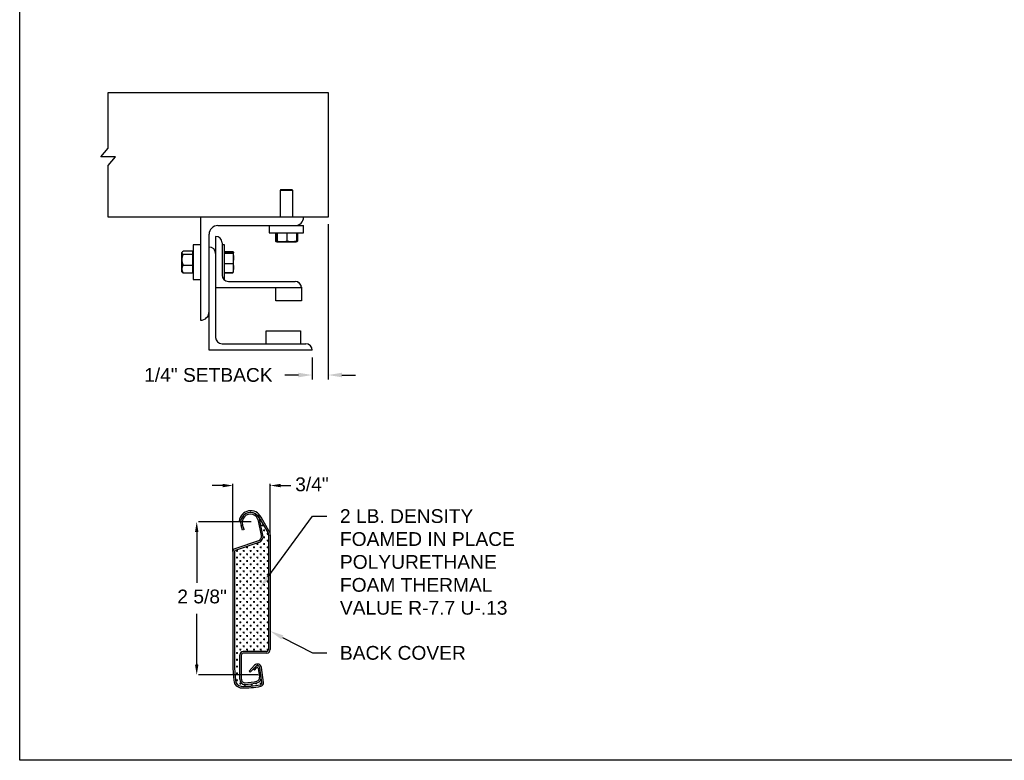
# Model space of a CAD drawing. Header units: inches. Extents: x 169.6 to 213.7, y 195.1 to 266.5.
# Tile 12 of 55: x 169.6 to 176.3, y 214.8 to 219.8. Entities that reach past the tile are written whole.
import ezdxf
from ezdxf import colors
from ezdxf.entities.mleader import LeaderData, LeaderLine
from ezdxf.math import Vec2, Vec3

# ---------------------------------------------------------------- set-up
doc = ezdxf.new("R2010")
doc.units = ezdxf.units.IN
doc.header["$LTSCALE"] = 0.25
doc.header["$MEASUREMENT"] = 0
doc.layers.add('ANNOTATIONS', color=1, linetype='Continuous')
doc.layers.add('DETAILS', color=4, linetype='Continuous')
doc.styles.add('ARIAL', font='arial.ttf', dxfattribs={"height": 0.09375})
doc.dimstyles.new('STANDARD$0', dxfattribs={"dimtxt": 0.09375, "dimasz": 0.09375, "dimexe": 0.03125, "dimexo": 0.046875, "dimgap": 0.09, "dimtad": 0, "dimtih": 1, "dimtoh": 1, "dimdec": 4, "dimzin": 0, "dimdsep": 46, "dimtxsty": 'ARIAL', "dimcen": 0.09, "dimadec": 0, "dimazin": 0, "dimtfac": 1, "dimtdec": 4, "dimtofl": 0, "dimtmove": 0, "dimatfit": 1, "dimfxl": 1, "dimtolj": 1, "dimtzin": 0, "dimarcsym": 0})

# ---------------------------------------------------------------- blocks, each defined once
blk = doc.blocks.new('*D46')
at = {"layer": 'ANNOTATIONS', "color": 0, "lineweight": -2, "transparency": 16777216}
for p, q in [((171.6923, 218.4131), (171.6923, 217.3532)), ((171.5842, 217.5049), (171.5842, 217.3532)), ((171.4904, 217.3844), (171.3967, 217.3844)), ((171.7861, 217.3844), (171.8798, 217.3844))]:
    blk.add_line(p, q, dxfattribs=at)
at = {"layer": 'ANNOTATIONS', "color": 0, "transparency": 16777216}
for points in [[(171.4904, 217.4001), (171.4904, 217.3688), (171.5842, 217.3844)], [(171.7861, 217.4001), (171.7861, 217.3688), (171.6923, 217.3844)]]:
    blk.add_solid(points, dxfattribs=at)
at = {"layer": 'defpoints', "color": 0, "transparency": 16777216}
for p in [(171.6923, 218.46), (171.5842, 217.5518), (171.5842, 217.3844)]:
    blk.add_point(p, dxfattribs=at)
at = {"layer": 'ANNOTATIONS', "color": 0, "transparency": 16777216, "insert": (170.8758, 217.3844), "char_height": 0.09375, "attachment_point": 5, "style": 'ARIAL'}
blk.add_mtext('\\A1;1/4" SETBACK', dxfattribs=at)

msp = doc.modelspace()

# ---------------------------------------------------------------- linework, layer by layer
at = {"layer": 'ANNOTATIONS'}
for p, q in [((171.04334, 216.18766), (171.04334, 216.64372)), ((171.29779, 216.29814), (171.29779, 216.64372)), ((170.97302, 216.63106), (170.90269, 216.63106)), ((171.36812, 216.63106), (171.43844, 216.63106)), ((171.16844, 216.38448), (170.80899, 216.38448)), ((170.79633, 216.31416), (170.79633, 215.9677)), ((170.79633, 215.41028), (170.79633, 215.75674)), ((171.21483, 215.33995), (170.80899, 215.33995))]:
    msp.add_line(p, q, dxfattribs=at)
for p in [(171.29779, 216.63106), (170.79633, 215.41446)]:
    msp.add_point(p, dxfattribs=at)
for points in [[(170.97302, 216.61934), (170.97302, 216.64278), (171.04334, 216.63106)], [(171.36812, 216.61934), (171.36812, 216.64278), (171.29779, 216.63106)], [(170.80805, 216.31416), (170.78461, 216.31416), (170.79633, 216.38448)], [(170.80805, 215.41028), (170.78461, 215.41028), (170.79633, 215.33995)]]:
    msp.add_solid(points, dxfattribs=at)
at = {"layer": 'defpoints'}
msp.add_lwpolyline([(189.05875, 214.75854), (169.58887, 214.75854), (169.58887, 227.49365), (189.05875, 227.49365)], close=True, dxfattribs=at)
at = {"layer": 'DETAILS'}
for p, q in [((170.14123, 218.87105), (170.19176, 218.92989)), ((170.24229, 218.87105), (170.14123, 218.87105)), ((170.19176, 218.81222), (170.24229, 218.87105)), ((171.36878, 218.6458), (171.36446, 218.64148)), ((171.36446, 218.64148), (171.36446, 218.46135)), ((171.45235, 218.64148), (171.36446, 218.64148)), ((171.44804, 218.6458), (171.36878, 218.6458)), ((171.45235, 218.64148), (171.44804, 218.6458)), ((171.45235, 218.46135), (171.45235, 218.64148)), ((170.82247, 218.46135), (170.82247, 217.75822)), ((170.93966, 218.40276), (171.5256, 218.40276)), ((171.29122, 218.40276), (171.29122, 218.35283)), ((171.5256, 218.35283), (171.5256, 218.40276)), ((170.88106, 217.55315), (170.88106, 218.34416)), ((170.92501, 218.32951), (170.92501, 217.64104)), ((171.29122, 218.35283), (171.5256, 218.35283)), ((171.3326, 218.35283), (171.3326, 218.29731)), ((171.34079, 218.35283), (171.34079, 218.29731)), ((171.34434, 218.35283), (171.34434, 218.29731)), ((171.41196, 218.35283), (171.41196, 218.29731)), ((171.47603, 218.35283), (171.47603, 218.29731)), ((171.48421, 218.35283), (171.48421, 218.29731)), ((170.82247, 218.27092), (170.77255, 218.27092)), ((170.77255, 218.27092), (170.77255, 218.03654)), ((170.96896, 218.28557), (170.96896, 218.06584)), ((170.9863, 218.27092), (170.96896, 218.27092)), ((170.9863, 218.03654), (170.9863, 218.27092)), ((171.33578, 218.2953), (171.34249, 218.29143)), ((171.34256, 218.29143), (171.47425, 218.29143)), ((171.47433, 218.29143), (171.48104, 218.2953)), ((171.48421, 218.29731), (171.47532, 218.29378)), ((171.48099, 218.29528), (171.48421, 218.29731)), ((170.69462, 218.19465), (170.69333, 218.19336)), ((170.69333, 218.19336), (170.69333, 218.1141)), ((170.69714, 218.22258), (170.69462, 218.21965)), ((170.69462, 218.08781), (170.69462, 218.21965)), ((170.77067, 218.22783), (170.70341, 218.22783)), ((170.77067, 218.20587), (170.70341, 218.20587)), ((170.77067, 218.07964), (170.77067, 218.22783)), ((170.77255, 218.21965), (170.77067, 218.21965)), ((170.9863, 218.22704), (171.04182, 218.22704)), ((170.9863, 218.22376), (171.04182, 218.22376)), ((170.9863, 218.21457), (171.04182, 218.21457)), ((171.04771, 218.21965), (171.04647, 218.22179)), ((171.04771, 218.08781), (171.04771, 218.21917)), ((170.77067, 218.13178), (170.70341, 218.13178)), ((170.9863, 218.14454), (171.04182, 218.14454)), ((170.69333, 218.1141), (170.69462, 218.11282)), ((170.69462, 218.08781), (170.69714, 218.08489)), ((170.77067, 218.07964), (170.70341, 218.07964)), ((170.77067, 218.08781), (170.77255, 218.08781)), ((170.9863, 218.0837), (171.04182, 218.0837)), ((170.9863, 218.08042), (171.04182, 218.08042)), ((171.04309, 218.08433), (171.04182, 218.08042)), ((171.04647, 218.08567), (171.04771, 218.08781)), ((170.77255, 218.03654), (170.82247, 218.03654)), ((170.98015, 218.03654), (170.9863, 218.03654)), ((171.0129, 218.0219), (171.467, 218.0219)), ((171.51095, 217.98222), (171.51095, 217.89006)), ((171.51095, 217.97795), (170.92501, 217.97795)), ((171.33517, 217.89006), (171.33517, 217.97795)), ((171.51095, 217.89006), (171.33517, 217.89006)), ((171.26925, 217.59709), (171.26925, 217.68498)), ((171.26925, 217.68498), (171.50362, 217.68498)), ((171.50362, 217.68498), (171.50362, 217.59709)), ((170.96896, 217.59709), (171.54024, 217.59709)), ((171.58419, 217.55315), (170.88106, 217.55315)), ((171.09574, 216.3874), (171.08477, 216.38933)), ((171.23721, 216.28999), (171.21676, 216.391)), ((171.2826, 216.3112), (171.22503, 216.4109)), ((171.24808, 216.29244), (171.22768, 216.39321)), ((171.2329, 216.39727), (171.2329, 216.38908)), ((171.29109, 216.31878), (171.23468, 216.41647)), ((171.10869, 216.32795), (171.09855, 216.35944)), ((171.11929, 216.3314), (171.10869, 216.32795)), ((171.11929, 216.3314), (171.10915, 216.36286)), ((171.24965, 216.35927), (171.23804, 216.35927)), ((171.24384, 216.36507), (171.24384, 216.35346)), ((171.26191, 216.32525), (171.25031, 216.32525)), ((171.25611, 216.33105), (171.25611, 216.31945)), ((171.27932, 216.30785), (171.27932, 216.29624)), ((171.21662, 216.25381), (171.05525, 216.19982)), ((171.22016, 216.24325), (171.05879, 216.18925)), ((171.2097, 216.23822), (171.2097, 216.22661)), ((171.2329, 216.25012), (171.2329, 216.24982)), ((171.23871, 216.25563), (171.23868, 216.25563)), ((171.26191, 216.27883), (171.25031, 216.27883)), ((171.25611, 216.28464), (171.25611, 216.27303)), ((171.25611, 216.23822), (171.25611, 216.22661)), ((171.28512, 216.30204), (171.27352, 216.30204)), ((171.28512, 216.25563), (171.27352, 216.25563)), ((171.27932, 216.26143), (171.27932, 216.24982)), ((171.28672, 216.29375), (171.28672, 215.51296)), ((171.29779, 216.29375), (171.29779, 215.51296)), ((171.04334, 216.18327), (171.04334, 215.38698)), ((171.05448, 216.18327), (171.05448, 215.38698)), ((171.07624, 216.186), (171.06464, 216.186)), ((171.07044, 216.1918), (171.07044, 216.1802)), ((171.09365, 216.16859), (171.09365, 216.15699)), ((171.12266, 216.186), (171.11106, 216.186)), ((171.11686, 216.1918), (171.11686, 216.1802)), ((171.14587, 216.20921), (171.13427, 216.20921)), ((171.14007, 216.21501), (171.14007, 216.20341)), ((171.14007, 216.16859), (171.14007, 216.15699)), ((171.16908, 216.186), (171.15748, 216.186)), ((171.16328, 216.1918), (171.16328, 216.1802)), ((171.19229, 216.20921), (171.18068, 216.20921)), ((171.18649, 216.21501), (171.18649, 216.20341)), ((171.18649, 216.16859), (171.18649, 216.15699)), ((171.2155, 216.23242), (171.20389, 216.23242)), ((171.2155, 216.186), (171.20389, 216.186)), ((171.2097, 216.1918), (171.2097, 216.1802)), ((171.23871, 216.20921), (171.2271, 216.20921)), ((171.2329, 216.21501), (171.2329, 216.20341)), ((171.2329, 216.16859), (171.2329, 216.15699)), ((171.26191, 216.23242), (171.25031, 216.23242)), ((171.26191, 216.186), (171.25031, 216.186)), ((171.25611, 216.1918), (171.25611, 216.1802)), ((171.28512, 216.20921), (171.27352, 216.20921)), ((171.27932, 216.21501), (171.27932, 216.20341)), ((171.27932, 216.16859), (171.27932, 216.15699)), ((171.07624, 216.13958), (171.06464, 216.13958)), ((171.07044, 216.14538), (171.07044, 216.13378)), ((171.09945, 216.16279), (171.08785, 216.16279)), ((171.09945, 216.11637), (171.08785, 216.11637)), ((171.09365, 216.12218), (171.09365, 216.11057)), ((171.12266, 216.13958), (171.11106, 216.13958)), ((171.11686, 216.14538), (171.11686, 216.13378)), ((171.14587, 216.16279), (171.13427, 216.16279)), ((171.14587, 216.11637), (171.13427, 216.11637)), ((171.14007, 216.12218), (171.14007, 216.11057)), ((171.16908, 216.13958), (171.15748, 216.13958)), ((171.16328, 216.14538), (171.16328, 216.13378)), ((171.19229, 216.16279), (171.18068, 216.16279)), ((171.19229, 216.11637), (171.18068, 216.11637)), ((171.18649, 216.12218), (171.18649, 216.11057)), ((171.2155, 216.13958), (171.20389, 216.13958)), ((171.2097, 216.14538), (171.2097, 216.13378)), ((171.23871, 216.16279), (171.2271, 216.16279)), ((171.23871, 216.11637), (171.2271, 216.11637)), ((171.2329, 216.12218), (171.2329, 216.11057)), ((171.26191, 216.13958), (171.25031, 216.13958)), ((171.25611, 216.14538), (171.25611, 216.13378)), ((171.28512, 216.16279), (171.27352, 216.16279)), ((171.28512, 216.11637), (171.27352, 216.11637)), ((171.27932, 216.12218), (171.27932, 216.11057)), ((171.07624, 216.09316), (171.06464, 216.09316)), ((171.07624, 216.04675), (171.06464, 216.04675)), ((171.07044, 216.09897), (171.07044, 216.08736)), ((171.07044, 216.05255), (171.07044, 216.04094)), ((171.09945, 216.06996), (171.08785, 216.06996)), ((171.09365, 216.07576), (171.09365, 216.06415)), ((171.12266, 216.09316), (171.11106, 216.09316)), ((171.12266, 216.04675), (171.11106, 216.04675)), ((171.11686, 216.09897), (171.11686, 216.08736)), ((171.11686, 216.05255), (171.11686, 216.04094)), ((171.14587, 216.06996), (171.13427, 216.06996)), ((171.14007, 216.07576), (171.14007, 216.06415)), ((171.16908, 216.09316), (171.15748, 216.09316)), ((171.16908, 216.04675), (171.15748, 216.04675)), ((171.16328, 216.09897), (171.16328, 216.08736)), ((171.16328, 216.05255), (171.16328, 216.04094)), ((171.19229, 216.06996), (171.18068, 216.06996)), ((171.18649, 216.07576), (171.18649, 216.06415)), ((171.2155, 216.09316), (171.20389, 216.09316)), ((171.2155, 216.04675), (171.20389, 216.04675)), ((171.2097, 216.09897), (171.2097, 216.08736)), ((171.2097, 216.05255), (171.2097, 216.04094)), ((171.23871, 216.06996), (171.2271, 216.06996)), ((171.2329, 216.07576), (171.2329, 216.06415)), ((171.26191, 216.09316), (171.25031, 216.09316)), ((171.26191, 216.04675), (171.25031, 216.04675)), ((171.25611, 216.09897), (171.25611, 216.08736)), ((171.25611, 216.05255), (171.25611, 216.04094)), ((171.28512, 216.06996), (171.27352, 216.06996)), ((171.27932, 216.07576), (171.27932, 216.06415)), ((171.07624, 216.00033), (171.06464, 216.00033)), ((171.07044, 216.00613), (171.07044, 215.99453)), ((171.09945, 216.02354), (171.08785, 216.02354)), ((171.09945, 215.97712), (171.08785, 215.97712)), ((171.09365, 216.02934), (171.09365, 216.01774)), ((171.09365, 215.98292), (171.09365, 215.97132)), ((171.12266, 216.00033), (171.11106, 216.00033)), ((171.11686, 216.00613), (171.11686, 215.99453)), ((171.14587, 216.02354), (171.13427, 216.02354)), ((171.14587, 215.97712), (171.13427, 215.97712)), ((171.14007, 216.02934), (171.14007, 216.01774)), ((171.14007, 215.98292), (171.14007, 215.97132)), ((171.16908, 216.00033), (171.15748, 216.00033)), ((171.16328, 216.00613), (171.16328, 215.99453)), ((171.19229, 216.02354), (171.18068, 216.02354)), ((171.19229, 215.97712), (171.18068, 215.97712)), ((171.18649, 216.02934), (171.18649, 216.01774)), ((171.18649, 215.98292), (171.18649, 215.97132)), ((171.2155, 216.00033), (171.20389, 216.00033)), ((171.2097, 216.00613), (171.2097, 215.99453)), ((171.23871, 216.02354), (171.2271, 216.02354)), ((171.23871, 215.97712), (171.2271, 215.97712)), ((171.2329, 216.02934), (171.2329, 216.01774)), ((171.2329, 215.98292), (171.2329, 215.97132)), ((171.26191, 216.00033), (171.25031, 216.00033)), ((171.25611, 216.00613), (171.25611, 215.99453)), ((171.28512, 216.02354), (171.27352, 216.02354)), ((171.28512, 215.97712), (171.27352, 215.97712)), ((171.27932, 216.02934), (171.27932, 216.01774)), ((171.27932, 215.98292), (171.27932, 215.97132)), ((171.07624, 215.95391), (171.06464, 215.95391)), ((171.07624, 215.90749), (171.06464, 215.90749)), ((171.07044, 215.95971), (171.07044, 215.94811)), ((171.07044, 215.9133), (171.07044, 215.90169)), ((171.09945, 215.9307), (171.08785, 215.9307)), ((171.09365, 215.93651), (171.09365, 215.9249)), ((171.12266, 215.95391), (171.11106, 215.95391)), ((171.12266, 215.90749), (171.11106, 215.90749)), ((171.11686, 215.95971), (171.11686, 215.94811)), ((171.11686, 215.9133), (171.11686, 215.90169)), ((171.14587, 215.9307), (171.13427, 215.9307)), ((171.14007, 215.93651), (171.14007, 215.9249)), ((171.16908, 215.95391), (171.15748, 215.95391)), ((171.16908, 215.90749), (171.15748, 215.90749)), ((171.16328, 215.95971), (171.16328, 215.94811)), ((171.16328, 215.9133), (171.16328, 215.90169)), ((171.19229, 215.9307), (171.18068, 215.9307)), ((171.18649, 215.93651), (171.18649, 215.9249)), ((171.2155, 215.95391), (171.20389, 215.95391)), ((171.2155, 215.90749), (171.20389, 215.90749)), ((171.2097, 215.95971), (171.2097, 215.94811)), ((171.2097, 215.9133), (171.2097, 215.90169)), ((171.23871, 215.9307), (171.2271, 215.9307)), ((171.2329, 215.93651), (171.2329, 215.9249)), ((171.26191, 215.95391), (171.25031, 215.95391)), ((171.26191, 215.90749), (171.25031, 215.90749)), ((171.25611, 215.95971), (171.25611, 215.94811)), ((171.25611, 215.9133), (171.25611, 215.90169)), ((171.28512, 215.9307), (171.27352, 215.9307)), ((171.27932, 215.93651), (171.27932, 215.9249)), ((171.07624, 215.86108), (171.06464, 215.86108)), ((171.07044, 215.86688), (171.07044, 215.85527)), ((171.09945, 215.88429), (171.08785, 215.88429)), ((171.09945, 215.83787), (171.08785, 215.83787)), ((171.09365, 215.89009), (171.09365, 215.87848)), ((171.09365, 215.84367), (171.09365, 215.83207)), ((171.12266, 215.86108), (171.11106, 215.86108)), ((171.11686, 215.86688), (171.11686, 215.85527)), ((171.14587, 215.88429), (171.13427, 215.88429)), ((171.14587, 215.83787), (171.13427, 215.83787)), ((171.14007, 215.89009), (171.14007, 215.87848)), ((171.14007, 215.84367), (171.14007, 215.83207)), ((171.16908, 215.86108), (171.15748, 215.86108)), ((171.16328, 215.86688), (171.16328, 215.85527)), ((171.19229, 215.88429), (171.18068, 215.88429)), ((171.19229, 215.83787), (171.18068, 215.83787)), ((171.18649, 215.89009), (171.18649, 215.87848)), ((171.18649, 215.84367), (171.18649, 215.83207)), ((171.2155, 215.86108), (171.20389, 215.86108)), ((171.2097, 215.86688), (171.2097, 215.85527)), ((171.23871, 215.88429), (171.2271, 215.88429)), ((171.23871, 215.83787), (171.2271, 215.83787)), ((171.2329, 215.89009), (171.2329, 215.87848)), ((171.2329, 215.84367), (171.2329, 215.83207)), ((171.26191, 215.86108), (171.25031, 215.86108)), ((171.25611, 215.86688), (171.25611, 215.85527)), ((171.28512, 215.88429), (171.27352, 215.88429)), ((171.28512, 215.83787), (171.27352, 215.83787)), ((171.27932, 215.89009), (171.27932, 215.87848)), ((171.27932, 215.84367), (171.27932, 215.83207)), ((171.07624, 215.81466), (171.06464, 215.81466)), ((171.07624, 215.76824), (171.06464, 215.76824)), ((171.07044, 215.82046), (171.07044, 215.80886)), ((171.07044, 215.77404), (171.07044, 215.76244)), ((171.09945, 215.79145), (171.08785, 215.79145)), ((171.09365, 215.79725), (171.09365, 215.78565)), ((171.12266, 215.81466), (171.11106, 215.81466)), ((171.12266, 215.76824), (171.11106, 215.76824)), ((171.11686, 215.82046), (171.11686, 215.80886)), ((171.11686, 215.77404), (171.11686, 215.76244)), ((171.14587, 215.79145), (171.13427, 215.79145)), ((171.14007, 215.79725), (171.14007, 215.78565)), ((171.16908, 215.81466), (171.15748, 215.81466)), ((171.16908, 215.76824), (171.15748, 215.76824)), ((171.16328, 215.82046), (171.16328, 215.80886)), ((171.16328, 215.77404), (171.16328, 215.76244)), ((171.19229, 215.79145), (171.18068, 215.79145)), ((171.18649, 215.79725), (171.18649, 215.78565)), ((171.2155, 215.81466), (171.20389, 215.81466)), ((171.2155, 215.76824), (171.20389, 215.76824)), ((171.2097, 215.82046), (171.2097, 215.80886)), ((171.2097, 215.77404), (171.2097, 215.76244)), ((171.23871, 215.79145), (171.2271, 215.79145)), ((171.2329, 215.79725), (171.2329, 215.78565)), ((171.26191, 215.81466), (171.25031, 215.81466)), ((171.26191, 215.76824), (171.25031, 215.76824)), ((171.25611, 215.82046), (171.25611, 215.80886)), ((171.25611, 215.77404), (171.25611, 215.76244)), ((171.28512, 215.79145), (171.27352, 215.79145)), ((171.27932, 215.79725), (171.27932, 215.78565)), ((171.07624, 215.72182), (171.06464, 215.72182)), ((171.07044, 215.72763), (171.07044, 215.71602)), ((171.09945, 215.74503), (171.08785, 215.74503)), ((171.09945, 215.69862), (171.08785, 215.69862)), ((171.09365, 215.75084), (171.09365, 215.73923)), ((171.09365, 215.70442), (171.09365, 215.69281)), ((171.12266, 215.72182), (171.11106, 215.72182)), ((171.11686, 215.72763), (171.11686, 215.71602)), ((171.14587, 215.74503), (171.13427, 215.74503)), ((171.14587, 215.69862), (171.13427, 215.69862)), ((171.14007, 215.75084), (171.14007, 215.73923)), ((171.14007, 215.70442), (171.14007, 215.69281)), ((171.16908, 215.72182), (171.15748, 215.72182)), ((171.16328, 215.72763), (171.16328, 215.71602)), ((171.19229, 215.74503), (171.18068, 215.74503)), ((171.19229, 215.69862), (171.18068, 215.69862)), ((171.18649, 215.75084), (171.18649, 215.73923)), ((171.18649, 215.70442), (171.18649, 215.69281)), ((171.2155, 215.72182), (171.20389, 215.72182)), ((171.2097, 215.72763), (171.2097, 215.71602)), ((171.23871, 215.74503), (171.2271, 215.74503)), ((171.23871, 215.69862), (171.2271, 215.69862)), ((171.2329, 215.75084), (171.2329, 215.73923)), ((171.2329, 215.70442), (171.2329, 215.69281)), ((171.26191, 215.72182), (171.25031, 215.72182)), ((171.25611, 215.72763), (171.25611, 215.71602)), ((171.28512, 215.74503), (171.27352, 215.74503)), ((171.28512, 215.69862), (171.27352, 215.69862)), ((171.27932, 215.75084), (171.27932, 215.73923)), ((171.27932, 215.70442), (171.27932, 215.69281)), ((171.07624, 215.67541), (171.06464, 215.67541)), ((171.07044, 215.68121), (171.07044, 215.6696)), ((171.07044, 215.63479), (171.07044, 215.62319)), ((171.09945, 215.6522), (171.08785, 215.6522)), ((171.09365, 215.658), (171.09365, 215.6464)), ((171.12266, 215.67541), (171.11106, 215.67541)), ((171.11686, 215.68121), (171.11686, 215.6696)), ((171.11686, 215.63479), (171.11686, 215.62319)), ((171.14587, 215.6522), (171.13427, 215.6522)), ((171.14007, 215.658), (171.14007, 215.6464)), ((171.16908, 215.67541), (171.15748, 215.67541)), ((171.16328, 215.68121), (171.16328, 215.6696)), ((171.16328, 215.63479), (171.16328, 215.62319)), ((171.19229, 215.6522), (171.18068, 215.6522)), ((171.18649, 215.658), (171.18649, 215.6464)), ((171.2155, 215.67541), (171.20389, 215.67541)), ((171.2097, 215.68121), (171.2097, 215.6696)), ((171.2097, 215.63479), (171.2097, 215.62319)), ((171.23871, 215.6522), (171.2271, 215.6522)), ((171.2329, 215.658), (171.2329, 215.6464)), ((171.26191, 215.67541), (171.25031, 215.67541)), ((171.25611, 215.68121), (171.25611, 215.6696)), ((171.25611, 215.63479), (171.25611, 215.62319)), ((171.28512, 215.6522), (171.27352, 215.6522)), ((171.27932, 215.658), (171.27932, 215.6464)), ((171.07624, 215.62899), (171.06464, 215.62899)), ((171.07624, 215.58257), (171.06464, 215.58257)), ((171.07044, 215.58837), (171.07044, 215.57677)), ((171.09945, 215.60578), (171.08785, 215.60578)), ((171.09365, 215.61158), (171.09365, 215.59998)), ((171.09365, 215.56517), (171.09365, 215.55356)), ((171.12266, 215.62899), (171.11106, 215.62899)), ((171.12266, 215.58257), (171.11106, 215.58257)), ((171.11686, 215.58837), (171.11686, 215.57677)), ((171.14587, 215.60578), (171.13427, 215.60578)), ((171.14007, 215.61158), (171.14007, 215.59998)), ((171.14007, 215.56517), (171.14007, 215.55356)), ((171.16908, 215.62899), (171.15748, 215.62899)), ((171.16908, 215.58257), (171.15748, 215.58257)), ((171.16328, 215.58837), (171.16328, 215.57677)), ((171.19229, 215.60578), (171.18068, 215.60578)), ((171.18649, 215.61158), (171.18649, 215.59998)), ((171.18649, 215.56517), (171.18649, 215.55356)), ((171.2155, 215.62899), (171.20389, 215.62899)), ((171.2155, 215.58257), (171.20389, 215.58257)), ((171.2097, 215.58837), (171.2097, 215.57677)), ((171.23871, 215.60578), (171.2271, 215.60578)), ((171.2329, 215.61158), (171.2329, 215.59998)), ((171.2329, 215.56517), (171.2329, 215.55356)), ((171.26191, 215.62899), (171.25031, 215.62899)), ((171.26191, 215.58257), (171.25031, 215.58257)), ((171.25611, 215.58837), (171.25611, 215.57677)), ((171.28512, 215.60578), (171.27352, 215.60578)), ((171.27932, 215.61158), (171.27932, 215.59998)), ((171.27932, 215.56517), (171.27932, 215.55356)), ((171.07624, 215.53615), (171.06464, 215.53615)), ((171.07044, 215.54196), (171.07044, 215.53035)), ((171.09945, 215.55936), (171.08785, 215.55936)), ((171.09945, 215.51295), (171.08785, 215.51295)), ((171.09365, 215.51875), (171.09365, 215.50714)), ((171.12266, 215.53615), (171.11106, 215.53615)), ((171.2745, 215.50063), (171.11351, 215.50063)), ((171.11686, 215.54196), (171.11686, 215.53035)), ((171.14587, 215.55936), (171.13427, 215.55936)), ((171.14587, 215.51295), (171.13427, 215.51295)), ((171.14007, 215.51875), (171.14007, 215.50714)), ((171.16908, 215.53615), (171.15748, 215.53615)), ((171.16328, 215.54196), (171.16328, 215.53035)), ((171.19229, 215.55936), (171.18068, 215.55936)), ((171.19229, 215.51295), (171.18068, 215.51295)), ((171.18649, 215.51875), (171.18649, 215.50714)), ((171.2155, 215.53615), (171.20389, 215.53615)), ((171.2097, 215.54196), (171.2097, 215.53035)), ((171.23871, 215.55936), (171.2271, 215.55936)), ((171.23871, 215.51295), (171.2271, 215.51295)), ((171.2329, 215.51875), (171.2329, 215.50714)), ((171.26191, 215.53615), (171.25031, 215.53615)), ((171.25611, 215.54196), (171.25611, 215.53035)), ((171.28512, 215.55936), (171.27352, 215.55936)), ((171.28512, 215.51295), (171.27352, 215.51295)), ((171.27932, 215.51875), (171.27932, 215.50714)), ((171.07624, 215.48974), (171.06464, 215.48974)), ((171.07624, 215.44332), (171.06464, 215.44332)), ((171.07044, 215.49554), (171.07044, 215.48393)), ((171.07044, 215.44912), (171.07044, 215.43752)), ((171.09011, 215.46653), (171.08785, 215.46653)), ((171.09011, 215.31058), (171.09011, 215.47724)), ((171.10118, 215.31058), (171.10118, 215.47724)), ((171.2744, 215.48957), (171.11351, 215.48957)), ((171.04334, 215.38698), (171.04921, 215.30292)), ((171.05448, 215.38698), (171.06015, 215.30376)), ((171.07624, 215.3969), (171.06464, 215.3969)), ((171.07044, 215.4027), (171.07044, 215.3911)), ((171.09011, 215.42011), (171.08785, 215.42011)), ((171.09011, 215.37369), (171.08785, 215.37369)), ((171.15288, 215.36655), (171.19058, 215.40597)), ((171.15288, 215.36655), (171.1609, 215.35881)), ((171.1609, 215.35881), (171.19863, 215.39827)), ((171.19022, 215.37348), (171.182, 215.38088)), ((171.19022, 215.37348), (171.20332, 215.38788)), ((171.21524, 215.38592), (171.22495, 215.32549)), ((171.24048, 215.28807), (171.22663, 215.38919)), ((171.25152, 215.28959), (171.23766, 215.39071)), ((171.07624, 215.35048), (171.06464, 215.35048)), ((171.07624, 215.30407), (171.06464, 215.30407)), ((171.07044, 215.35629), (171.07044, 215.34468)), ((171.07044, 215.30987), (171.07044, 215.29826)), ((171.09011, 215.32728), (171.08785, 215.32728)), ((171.09945, 215.28086), (171.08785, 215.28086)), ((171.09365, 215.28666), (171.09365, 215.27506)), ((171.12943, 215.26996), (171.11782, 215.26996)), ((171.12363, 215.27576), (171.12363, 215.26416)), ((171.17684, 215.27269), (171.16524, 215.27269)), ((171.17104, 215.27794), (171.17104, 215.26634)), ((171.20721, 215.28304), (171.1956, 215.28304)), ((171.20141, 215.28589), (171.20141, 215.27724)), ((171.23871, 215.28086), (171.2271, 215.28086)), ((171.2329, 215.28666), (171.2329, 215.27506))]:
    msp.add_line(p, q, dxfattribs=at)
msp.add_lwpolyline([(170.19176, 218.92989), (170.19176, 219.30959), (171.69231, 219.30959), (171.69231, 218.46135), (170.19176, 218.46135), (170.19176, 218.81222)], dxfattribs=at)
for centre, radius, start, end in [((171.467, 218.46135), 0.05859, 270, 0), ((170.93966, 218.34416), 0.05859, 90, 180), ((170.92501, 218.28557), 0.04395, 0, 90), ((170.88106, 218.21233), 0.04395, 0, 90), ((171.0129, 218.06584), 0.04395, 180, 270), ((171.46854, 217.97949), 0.04244, 2.245613, 92.082022), ((171.467, 217.97795), 0.04395, 0, 90), ((170.82247, 217.81682), 0.05859, 270, 0), ((170.96896, 217.64104), 0.04395, 180, 270), ((171.54024, 217.55315), 0.04395, 0, 90), ((171.16405, 216.37904), 0.07994, 27.923895, 172.600748), ((171.16217, 216.37994), 0.06684, 11.446797, 197.861693), ((171.16857, 216.38068), 0.06405, 28.159066, 73.464339), ((171.16217, 216.37994), 0.0557, 11.448149, 197.861636), ((171.24773, 216.29375), 0.03899, 0, 33.409416), ((171.24773, 216.29375), 0.05006, 0, 30), ((171.20673, 216.28339), 0.03119, 288.5, 12.213386), ((171.20673, 216.28339), 0.04233, 288.5, 12.346924), ((171.06079, 216.18327), 0.01745, 108.5, 180), ((171.06079, 216.18327), 0.00631, 108.5, 180), ((171.11351, 215.47724), 0.02339, 90, 180), ((171.2744, 215.51296), 0.01233, 270, 0), ((171.2744, 215.51296), 0.02339, 270, 0), ((171.11351, 215.47724), 0.01233, 90, 180), ((171.21044, 215.38698), 0.02748, 7.800797, 136.276056), ((171.21044, 215.38698), 0.01634, 7.800797, 136.27592), ((171.20894, 215.38485), 0.00639, 8.647463, 151.69591), ((171.10424, 215.30677), 0.05516, 183.998051, 268.538483), ((171.10424, 215.30677), 0.04419, 183.899589, 263.295862), ((171.12502, 215.31058), 0.03491, 180, 270), ((171.12502, 215.31058), 0.02384, 180, 274.875706), ((171.10905, 215.68563), 0.39921, 272.292314, 284.256135), ((171.20151, 215.32172), 0.02374, 284.256135, 9.13037), ((171.20151, 215.32172), 0.03491, 289.01232, 355.006351), ((171.1176, 215.83073), 0.56815, 268.131289, 281.452665), ((171.1176, 215.83073), 0.57929, 268.538483, 281.452665), ((171.10905, 215.68569), 0.41033, 272.230173, 284.658191), ((171.22789, 215.28634), 0.01271, 281.452665, 7.807511), ((171.22789, 215.28634), 0.02385, 281.452665, 7.812043)]:
    msp.add_arc(centre, radius, start, end, dxfattribs=at)
for points, knots in [([(171.34279, 218.29245), (171.34142, 218.29282), (171.33797, 218.29378), (171.33463, 218.29598), (171.3326, 218.29731)], [0, 0, 0, 0, 0.3961331, 1, 1, 1, 1]), ([(171.34256, 218.29143), (171.34252, 218.29143), (171.3422, 218.29149), (171.3416, 218.29277), (171.34106, 218.29579), (171.34079, 218.29731)], [0, 0, 0, 0, 0.0701027, 0.5307909, 1, 1, 1, 1]), ([(171.34434, 218.29731), (171.34405, 218.29567), (171.34347, 218.29235), (171.34287, 218.29174), (171.34256, 218.29143)], [0, 0, 0, 0, 0.495458, 1, 1, 1, 1]), ([(171.37815, 218.29143), (171.37735, 218.29143), (171.37128, 218.29149), (171.35984, 218.29277), (171.34954, 218.29579), (171.34434, 218.29731)], [0, 0, 0, 0, 0.0701027, 0.5307909, 1, 1, 1, 1]), ([(171.41196, 218.29731), (171.40647, 218.29567), (171.39539, 218.29235), (171.38393, 218.29174), (171.37815, 218.29143)], [0, 0, 0, 0, 0.495458, 1, 1, 1, 1]), ([(171.444, 218.29143), (171.43974, 218.29163), (171.43115, 218.29203), (171.42048, 218.29454), (171.41414, 218.29661), (171.41196, 218.29731)], [0, 0, 0, 0, 0.3928666, 0.791696, 1, 1, 1, 1]), ([(171.47603, 218.29731), (171.47201, 218.29605), (171.46394, 218.29352), (171.45317, 218.29169), (171.44648, 218.2915), (171.444, 218.29143)], [0, 0, 0, 0, 0.3832912, 0.7702691, 1, 1, 1, 1]), ([(171.47425, 218.29143), (171.4743, 218.29143), (171.47462, 218.29149), (171.47522, 218.29277), (171.47576, 218.29579), (171.47603, 218.29731)], [0, 0, 0, 0, 0.0701027, 0.5307909, 1, 1, 1, 1]), ([(170.70341, 218.22783), (170.7021, 218.2269), (170.69901, 218.2247), (170.69545, 218.22103), (170.6949, 218.21826), (170.69462, 218.21685)], [0, 0, 0, 0, 0.2654599, 0.6280765, 1, 1, 1, 1]), ([(170.69462, 218.21685), (170.69463, 218.2166), (170.69469, 218.21495), (170.69613, 218.21188), (170.69965, 218.20849), (170.70248, 218.20652), (170.70341, 218.20587)], [0, 0, 0, 0, 0.0665323, 0.4352826, 0.8145508, 1, 1, 1, 1]), ([(170.70341, 218.20587), (170.7011, 218.20011), (170.6964, 218.18838), (170.69464, 218.17557), (170.69462, 218.169), (170.69462, 218.16883)], [0, 0, 0, 0, 0.4843414, 0.9863277, 1, 1, 1, 1]), ([(171.04182, 218.22704), (171.04254, 218.2264), (171.0445, 218.22466), (171.04567, 218.22288), (171.04642, 218.22176)], [0, 0, 0, 0, 0.3695674, 1, 1, 1, 1]), ([(171.04182, 218.22376), (171.04253, 218.22345), (171.04458, 218.22255), (171.04709, 218.22102), (171.0475, 218.21979), (171.04771, 218.21917)], [0, 0, 0, 0, 0.2083045, 0.6015254, 1, 1, 1, 1]), ([(171.04771, 218.21917), (171.04763, 218.21881), (171.04744, 218.21786), (171.04563, 218.21631), (171.04309, 218.21515), (171.04182, 218.21457)], [0, 0, 0, 0, 0.2297304, 0.61267, 1, 1, 1, 1]), ([(171.04182, 218.21457), (171.04346, 218.20888), (171.04678, 218.19741), (171.0474, 218.18554), (171.04771, 218.17955)], [0, 0, 0, 0, 0.495458, 1, 1, 1, 1]), ([(170.69462, 218.16883), (170.69495, 218.16364), (170.69563, 218.15308), (170.69958, 218.1408), (170.70254, 218.13381), (170.70341, 218.13178)], [0, 0, 0, 0, 0.4062906, 0.8272664, 1, 1, 1, 1]), ([(170.70341, 218.13178), (170.7011, 218.12773), (170.6964, 218.11947), (170.69464, 218.11045), (170.69462, 218.10583), (170.69462, 218.10571)], [0, 0, 0, 0, 0.4843414, 0.9863277, 1, 1, 1, 1]), ([(171.04771, 218.17955), (171.0477, 218.17872), (171.04764, 218.17244), (171.04636, 218.16059), (171.04334, 218.14992), (171.04182, 218.14454)], [0, 0, 0, 0, 0.0701027, 0.5307909, 1, 1, 1, 1]), ([(171.04182, 218.14454), (171.04346, 218.1396), (171.04678, 218.12963), (171.0474, 218.11932), (171.04771, 218.11412)], [0, 0, 0, 0, 0.495458, 1, 1, 1, 1]), ([(170.69462, 218.10571), (170.69495, 218.10206), (170.69563, 218.09463), (170.69958, 218.08599), (170.70254, 218.08107), (170.70341, 218.07964)], [0, 0, 0, 0, 0.4062906, 0.8272664, 1, 1, 1, 1]), ([(170.69726, 218.08494), (170.6983, 218.08381), (170.69995, 218.08201), (170.70246, 218.08028), (170.70341, 218.07964)], [0, 0, 0, 0, 0.6245097, 1, 1, 1, 1]), ([(171.04771, 218.11412), (171.0477, 218.1134), (171.04764, 218.10794), (171.04636, 218.09764), (171.04334, 218.08838), (171.04182, 218.0837)], [0, 0, 0, 0, 0.0701027, 0.5307909, 1, 1, 1, 1]), ([(171.04182, 218.0837), (171.04306, 218.08428), (171.04556, 218.08543), (171.04719, 218.08666), (171.04738, 218.08729), (171.0474, 218.08733)], [0, 0, 0, 0, 0.4838091, 0.97227182, 1, 1, 1, 1]), ([(171.04182, 218.08042), (171.04316, 218.0816), (171.04512, 218.08334), (171.04599, 218.08513), (171.04627, 218.08571)], [0, 0, 0, 0, 0.680883, 1, 1, 1, 1])]:
    msp.add_open_spline(points, degree=3, knots=knots, dxfattribs=at)
for p in [(171.16405, 216.45898), (171.29779, 216.29375), (171.04334, 216.18327), (171.21044, 215.41446)]:
    msp.add_point(p, dxfattribs=at)

# ---------------------------------------------------------------- texts
at = {"layer": 'ANNOTATIONS', "style": 'ARIAL'}
for s, p in [('3/4"', (171.46783, 216.59255)), ('2 5/8"', (170.66394, 215.82819))]:
    msp.add_text(s, height=0.09375, dxfattribs=at).set_placement(p)

# ---------------------------------------------------------------- dimensions: what is measured, and where the dimension line sits
at = {"layer": 'ANNOTATIONS'}
dim = msp.add_linear_dim(base=(171.58419, 217.38444), p1=(171.69231, 218.46002), p2=(171.58419, 217.55182), angle=180, text='1/4" SETBACK', dimstyle='STANDARD$0', override={"dimarcsym": 1}, dxfattribs=at)
dim.commit()
dim.dimension.update_dxf_attribs({"geometry": '*D46', "text_midpoint": (170.8758, 217.38444)})

# ---------------------------------------------------------------- leaders
ml = msp.add_multileader_mtext('Standard', dxfattribs=at)
ml.set_content('2 LB. DENSITY FOAMED IN PLACE POLYURETHANE FOAM THERMAL VALUE R-7.7 U-.13', color=256, style='ARIAL')
ml.set_leader_properties()
ml.build(insert=Vec2(0, 0))
ml.multileader.update_dxf_attribs({"dogleg_length": 0.36, "arrow_head_size": 0.09375})
ctx = ml.context
ctx.base_point, ctx.char_height, ctx.arrow_head_size, ctx.landing_gap_size, ctx.plane_origin = Vec3(171.68291, 216.42213), 0.09375, 0.09375, 0.09, Vec3(170.99427, 215.37931)
notes = []
notes.append((ctx, [(0, (1, 1, 0), (171.58496, 216.42213), (1, 0), 0.09796, [(0, [(171.2271, 215.9307)], 0, [])])]))
ctx.mtext.insert, ctx.mtext.width, ctx.mtext.flow_direction = Vec3(171.77291, 216.46984), 1.4525567, 5
ml = msp.add_multileader_mtext('Standard', dxfattribs=at)
ml.set_content('BACK COVER', color=256, style='ARIAL')
ml.set_leader_properties()
ml.build(insert=Vec2(0, 0))
ml.multileader.update_dxf_attribs({"dogleg_length": 0.36, "arrow_head_size": 0.09375})
ctx = ml.context
ctx.base_point, ctx.char_height, ctx.arrow_head_size, ctx.landing_gap_size, ctx.plane_origin = Vec3(171.68291, 215.49006), 0.09375, 0.09375, 0.09, Vec3(170.99427, 214.84026)
notes.append((ctx, [(0, (1, 1, 0), (171.58496, 215.49006), (1, 0), 0.09796, [(0, [(171.29718, 215.63956)], 0, [])])]))
ctx.mtext.insert, ctx.mtext.flow_direction = Vec3(171.77291, 215.53773), 5
for ctx, leaders in notes:
    for number, flags, end, landing, length, lines in leaders:
        leader = LeaderData()
        leader.index, (leader.has_last_leader_line, leader.has_dogleg_vector, leader.attachment_direction) = number, flags
        leader.last_leader_point, leader.dogleg_vector, leader.dogleg_length = Vec3(end), Vec3(landing), length
        for number, points, colour, breaks in lines:
            line = LeaderLine()
            line.index, line.vertices, line.color, line.breaks = number, Vec3.list(points), colors.encode_raw_color(colour), breaks
            leader.lines.append(line)
        ctx.leaders.append(leader)

doc.saveas('drawing.dxf')
